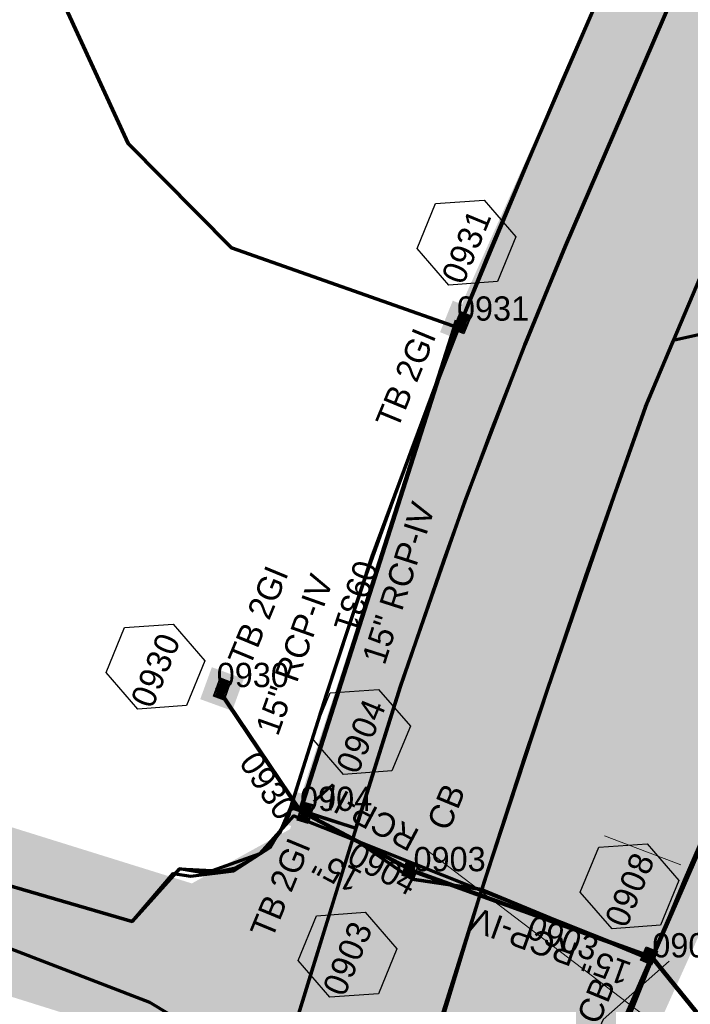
# Model space of a CAD drawing. Extents: x 1160061 to 2574774, y 200346 to 1150371.
# Tile 105 of 123: x 2483135 to 2483273, y 368753 to 368956. Entities that reach past the tile are written whole.
import ezdxf
from ezdxf.enums import TextEntityAlignment as Align

# ---------------------------------------------------------------- set-up
doc = ezdxf.new("R2010")
doc.units = 0
doc.header["$MEASUREMENT"] = 0
doc.linetypes.add('DGN Style 2', pattern=[29.296317, 17.57779, -11.718527])
for name, color, linetype, lineweight in [('Exist Plan Preparation Watershed Blue', 5, 'Continuous', 30), ('Prop Drainage Structure Box Number Symbol CELL', 9, 'Continuous', 30), ('Prop Drainage Structure Catch Basin Grate 840 03F Label', 9, 'Continuous', 30), ('Prop Drainage Structure Catch Basin Grate 840 03G CELL', 7, 'Continuous', 30), ('Prop Drainage Structure Catch Basin Grate 840 03G Label', 9, 'Continuous', 30), ('Prop Drainage Structure Drop Inlet Grate 2 Narrow Slots and Flat Grates 840 29 TB CELL', 7, 'Continuous', 30), ('Prop Drainage Structure Drop Inlet Grate 2 Narrow Slots and Flat Grates 840 29 TB Label', 9, 'Continuous', 30), ('Prop Drainage Structure Pipe RCP 15in Class III Label', 9, 'Continuous', 30), ('Prop Drainage Structure Pipe RCP 15in Class IV', 9, 'Continuous', 211), ('Prop Drainage Structure Pipe RCP 15in Class IV Label', 9, 'Continuous', 30), ('Prop Drainage Structure Pipe RCP 30in Class III', 9, 'Continuous', 211), ('Prop Drainage Structure Pipe Removal Label', 9, 'Continuous', 30), ('Prop Drainage Structure Plot Symbol 20 Scale', 9, 'DGN Style 2', 13), ('Prop Drainage Structure Plot Symbol 50 Scale', 9, 'DGN Style 2', 13)]:
    doc.layers.add(name, color=color, linetype=linetype, lineweight=lineweight)
for name, color, linetype, lineweight, plot in [('Scratch_Level_5', 6, 'Continuous', 0, False), ('Scratch_Level_6', 30, 'Continuous', 0, False), ('Scratch_Level_8', 171, 'Continuous', 0, False)]:
    doc.layers.add(name, color=color, linetype=linetype, lineweight=lineweight, plot=plot)
doc.styles.add('Style-font041', font='font041.shx')
doc.styles.add('Style-GEOMETRICFUTURA_211_M_L', font='GEOMETRICFUTURA_211_M_L.shx')
doc.dimstyles.new('erosion_control', dxfattribs={"dimtxt": 4.99999, "dimasz": 9.99998, "dimexe": 2.499995, "dimexo": 2.499995, "dimgap": 2.499995, "dimtad": 0, "dimtih": 1, "dimtoh": 1, "dimzin": 3, "dimdsep": 46, "dimtxsty": 'Style-GEOMETRICFUTURA_211_M_L', "dimcen": 0.09, "dimaunit": 1, "dimadec": 4, "dimazin": 3, "dimtfac": 1, "dimtofl": 0, "dimtmove": 0, "dimatfit": 1, "dimfxl": 1, "dimtzin": 3, "dimlwd": 106, "dimarcsym": 0})

# ---------------------------------------------------------------- blocks, each defined once
blk = doc.blocks.new('PROP DRAINAGE STRUCTURE BOX NUMBER SYMBOL_14')
at = {"layer": 'Prop Drainage Structure Box Number Symbol CELL', "flags": 128}
blk.add_lwpolyline([(-5.000009, 8.944294), (5.000009, 8.944294), (9.47214, 0), (5.000009, -8.944294), (-5.000009, -8.944294), (-9.47214, 0), (-5.000009, 8.944294)], dxfattribs=at)
at = {"layer": 'Prop Drainage Structure Box Number Symbol CELL', "insert": (-0.621006, -0.318055), "char_height": 4.99999, "attachment_point": 5, "line_spacing_factor": 0.6, "style": 'Style-GEOMETRICFUTURA_211_M_L'}
blk.add_mtext('\\T1.051;0903', dxfattribs=at)
blk = doc.blocks.new('PROP DRAINAGE STRUCTURE BOX NUMBER SYMBOL_15')
at = {"layer": 'Prop Drainage Structure Box Number Symbol CELL', "flags": 128}
blk.add_lwpolyline([(-5.000009, 8.944294), (5.000009, 8.944294), (9.47214, 0), (5.000009, -8.944294), (-5.000009, -8.944294), (-9.47214, 0), (-5.000009, 8.944294)], dxfattribs=at)
at = {"layer": 'Prop Drainage Structure Box Number Symbol CELL', "insert": (-0.728582, -0.318055), "char_height": 4.99999, "attachment_point": 5, "line_spacing_factor": 0.6, "style": 'Style-GEOMETRICFUTURA_211_M_L'}
blk.add_mtext('\\T1.051;0904', dxfattribs=at)
blk = doc.blocks.new('PROP DRAINAGE STRUCTURE BOX NUMBER SYMBOL_18')
at = {"layer": 'Prop Drainage Structure Box Number Symbol CELL', "flags": 128}
blk.add_lwpolyline([(-5.000009, 8.944294), (5.000009, 8.944294), (9.47214, 0), (5.000009, -8.944294), (-5.000009, -8.944294), (-9.47214, 0), (-5.000009, 8.944294)], dxfattribs=at)
at = {"layer": 'Prop Drainage Structure Box Number Symbol CELL', "insert": (-0.586916, -0.318055), "char_height": 4.99999, "attachment_point": 5, "line_spacing_factor": 0.6, "style": 'Style-GEOMETRICFUTURA_211_M_L'}
blk.add_mtext('\\T1.051;0908', dxfattribs=at)
blk = doc.blocks.new('PROP DRAINAGE STRUCTURE BOX NUMBER SYMBOL_37')
at = {"layer": 'Prop Drainage Structure Box Number Symbol CELL', "flags": 128}
blk.add_lwpolyline([(-5.000009, 8.944294), (5.000009, 8.944294), (9.47214, 0), (5.000009, -8.944294), (-5.000009, -8.944294), (-9.47214, 0), (-5.000009, 8.944294)], dxfattribs=at)
at = {"layer": 'Prop Drainage Structure Box Number Symbol CELL', "insert": (-0.622522, -0.318055), "char_height": 4.99999, "attachment_point": 5, "line_spacing_factor": 0.6, "style": 'Style-GEOMETRICFUTURA_211_M_L'}
blk.add_mtext('\\T1.051;0930', dxfattribs=at)
blk = doc.blocks.new('PROP DRAINAGE STRUCTURE BOX NUMBER SYMBOL_38')
at = {"layer": 'Prop Drainage Structure Box Number Symbol CELL', "flags": 128}
blk.add_lwpolyline([(-5.000009, 8.944294), (5.000009, 8.944294), (9.47214, 0), (5.000009, -8.944294), (-5.000009, -8.944294), (-9.47214, 0), (-5.000009, 8.944294)], dxfattribs=at)
at = {"layer": 'Prop Drainage Structure Box Number Symbol CELL', "insert": (-0.691461, -0.318055), "char_height": 4.99999, "attachment_point": 5, "line_spacing_factor": 0.6, "style": 'Style-GEOMETRICFUTURA_211_M_L'}
blk.add_mtext('\\T1.051;0931', dxfattribs=at)
blk = doc.blocks.new('PROP DRAINAGE STRUCTURE CATCH BASIN GRATE 840 03G_4')
at = {"layer": 'Prop Drainage Structure Catch Basin Grate 840 03G CELL', "flags": 128}
for points in [[(1.5, 0), (-1.5, 0), (-1.5, 2), (1.5, 2), (1.5, -0.499999), (-1.5, -0.499999), (-1.5, 0)], [(1.4896, 0.0104), (-1.4896, 0.0104), (-1.4896, 1.9896), (1.4896, 1.9896), (1.4896, 0.0104)], [(-1.3646, 1.8646), (1.3646, 1.8646), (1.3646, 0.1354), (-1.3646, 0.1354), (-1.3646, 1.8646)]]:
    blk.add_lwpolyline(points, dxfattribs=at)
for points in [[(-1.258485, 0.70434, -1), (-1.345744, 0.793844), (-0.266077, 1.846443, -1), (-0.178817, 1.756939), (-1.258485, 0.70434)], [(-1.345744, 1.623004), (-1.11656, 1.846443, -1), (-1.0293, 1.756939), (-1.258485, 1.533501, -1), (-1.345744, 1.623004)], [(-1.258485, 1.257114, -1), (-1.345744, 1.346617), (-0.833065, 1.846443, -1), (-0.745806, 1.756939), (-1.258485, 1.257114)], [(-1.345744, 1.07023), (-0.549571, 1.846443, -1), (-0.462312, 1.756939), (-1.258485, 0.980727, -1), (-1.345744, 1.07023)], [(-1.345744, 0.517457), (-0.0625, 1.768528), (-0.0625, 1.593954), (-1.258485, 0.427954, -1), (-1.345744, 0.517457)], [(-1.258485, 0.151567, -1), (-1.345744, 0.24107), (-0.0625, 1.492142), (-0.0625, 1.317567), (-1.258485, 0.151567)], [(-1.060268, 0.243002), (-0.0625, 1.215755), (-0.0625, 1.04118), (-0.973009, 0.153499, -1), (-1.060268, 0.243002)], [(-0.689515, 0.153499, -1), (-0.776774, 0.243002), (-0.0625, 0.939368), (-0.0625, 0.764794), (-0.689515, 0.153499)], [(-0.49328, 0.243002), (-0.0625, 0.662982), (-0.0625, 0.488407), (-0.406021, 0.153499, -1), (-0.49328, 0.243002)], [(-0.122526, 0.153499, -1), (-0.209785, 0.243002), (-0.0625, 0.386595), (-0.0625, 0.21202), (-0.122526, 0.153499)], [(0.0625, 1.337621), (0.584406, 1.846443, -1), (0.671666, 1.756939), (0.0625, 1.163046), (0.0625, 1.337621)], [(0.0625, 1.614008), (0.300912, 1.846443, -1), (0.388171, 1.756939), (0.0625, 1.439433), (0.0625, 1.614008)], [(0.0625, 1.061234), (0.867901, 1.846443, -1), (0.95516, 1.756939), (0.0625, 0.88666), (0.0625, 1.061234)], [(0.0625, 0.784848), (1.151395, 1.846443, -1), (1.238654, 1.756939), (0.0625, 0.610273), (0.0625, 0.784848)], [(0.0625, 0.508461), (1.258074, 1.67406, -1), (1.345334, 1.584557), (0.0625, 0.333886), (0.0625, 0.508461)], [(0.073709, 0.243002), (1.258074, 1.397674, -1), (1.345334, 1.308171), (0.160968, 0.153499), (0.073709, 0.243002)], [(0.357203, 0.243002), (1.258074, 1.121287, -1), (1.345334, 1.031784), (0.444462, 0.153499), (0.357203, 0.243002)], [(0.640698, 0.243002), (1.258074, 0.8449, -1), (1.345334, 0.755397), (0.727957, 0.153499), (0.640698, 0.243002)], [(0.924192, 0.243002), (1.258074, 0.568514, -1), (1.345334, 0.47901), (1.011451, 0.153499), (0.924192, 0.243002)], [(1.207686, 0.243002), (1.258074, 0.292127, -1), (1.345334, 0.202624), (1.294946, 0.153499, -1), (1.207686, 0.243002)]]:
    blk.add_lwpolyline(points, format="xyb", dxfattribs=at)
at = {"layer": 'Prop Drainage Structure Plot Symbol 20 Scale', "extrusion": (0, 0, -1)}
blk.add_solid([(2.00004, 2.041692), (-2.00004, 2.041692), (2.00004, -1.958388), (-2.00004, -1.958388)], dxfattribs=at)
at = {"layer": 'Prop Drainage Structure Plot Symbol 50 Scale', "extrusion": (0, 0, -1)}
blk.add_solid([(3.5, 3.541652), (-3.5, 3.541652), (3.5, -3.458348), (-3.5, -3.458348)], dxfattribs=at)
blk = doc.blocks.new('PROP DRAINAGE STRUCTURE CATCH BASIN GRATE 840 03G_5')
at = {"layer": 'Prop Drainage Structure Catch Basin Grate 840 03G CELL', "flags": 128}
for points in [[(1.5, 0), (-1.5, 0), (-1.5, 2), (1.5, 2), (1.5, -0.499999), (-1.5, -0.499999), (-1.5, 0)], [(1.4896, 0.0104), (-1.4896, 0.0104), (-1.4896, 1.9896), (1.4896, 1.9896), (1.4896, 0.0104)], [(-1.3646, 1.8646), (1.3646, 1.8646), (1.3646, 0.1354), (-1.3646, 0.1354), (-1.3646, 1.8646)]]:
    blk.add_lwpolyline(points, dxfattribs=at)
for points in [[(-1.258485, 0.70434, -1), (-1.345744, 0.793844), (-0.266077, 1.846443, -1), (-0.178817, 1.756939), (-1.258485, 0.70434)], [(-1.345744, 1.623004), (-1.11656, 1.846443, -1), (-1.0293, 1.756939), (-1.258485, 1.533501, -1), (-1.345744, 1.623004)], [(-1.258485, 1.257114, -1), (-1.345744, 1.346617), (-0.833065, 1.846443, -1), (-0.745806, 1.756939), (-1.258485, 1.257114)], [(-1.345744, 1.07023), (-0.549571, 1.846443, -1), (-0.462312, 1.756939), (-1.258485, 0.980727, -1), (-1.345744, 1.07023)], [(-1.345744, 0.517457), (-0.0625, 1.768528), (-0.0625, 1.593954), (-1.258485, 0.427954, -1), (-1.345744, 0.517457)], [(-1.258485, 0.151567, -1), (-1.345744, 0.24107), (-0.0625, 1.492142), (-0.0625, 1.317567), (-1.258485, 0.151567)], [(-1.060268, 0.243002), (-0.0625, 1.215755), (-0.0625, 1.04118), (-0.973009, 0.153499, -1), (-1.060268, 0.243002)], [(-0.689515, 0.153499, -1), (-0.776774, 0.243002), (-0.0625, 0.939368), (-0.0625, 0.764794), (-0.689515, 0.153499)], [(-0.49328, 0.243002), (-0.0625, 0.662982), (-0.0625, 0.488407), (-0.406021, 0.153499, -1), (-0.49328, 0.243002)], [(-0.122526, 0.153499, -1), (-0.209785, 0.243002), (-0.0625, 0.386595), (-0.0625, 0.21202), (-0.122526, 0.153499)], [(0.0625, 1.337621), (0.584406, 1.846443, -1), (0.671666, 1.756939), (0.0625, 1.163046), (0.0625, 1.337621)], [(0.0625, 1.614008), (0.300912, 1.846443, -1), (0.388171, 1.756939), (0.0625, 1.439433), (0.0625, 1.614008)], [(0.0625, 1.061234), (0.867901, 1.846443, -1), (0.95516, 1.756939), (0.0625, 0.88666), (0.0625, 1.061234)], [(0.0625, 0.784848), (1.151395, 1.846443, -1), (1.238654, 1.756939), (0.0625, 0.610273), (0.0625, 0.784848)], [(0.0625, 0.508461), (1.258074, 1.67406, -1), (1.345334, 1.584557), (0.0625, 0.333886), (0.0625, 0.508461)], [(0.073709, 0.243002), (1.258074, 1.397674, -1), (1.345334, 1.308171), (0.160968, 0.153499), (0.073709, 0.243002)], [(0.357203, 0.243002), (1.258074, 1.121287, -1), (1.345334, 1.031784), (0.444462, 0.153499), (0.357203, 0.243002)], [(0.640698, 0.243002), (1.258074, 0.8449, -1), (1.345334, 0.755397), (0.727957, 0.153499), (0.640698, 0.243002)], [(0.924192, 0.243002), (1.258074, 0.568514, -1), (1.345334, 0.47901), (1.011451, 0.153499), (0.924192, 0.243002)], [(1.207686, 0.243002), (1.258074, 0.292127, -1), (1.345334, 0.202624), (1.294946, 0.153499, -1), (1.207686, 0.243002)]]:
    blk.add_lwpolyline(points, format="xyb", dxfattribs=at)
at = {"layer": 'Prop Drainage Structure Plot Symbol 20 Scale', "extrusion": (0, 0, -1)}
blk.add_solid([(2.00004, 2.041692), (-2.00004, 2.041692), (2.00004, -1.958388), (-2.00004, -1.958388)], dxfattribs=at)
at = {"layer": 'Prop Drainage Structure Plot Symbol 50 Scale', "extrusion": (0, 0, -1)}
blk.add_solid([(3.5, 3.541652), (-3.5, 3.541652), (3.5, -3.458348), (-3.5, -3.458348)], dxfattribs=at)
blk = doc.blocks.new('PROP DRAINAGE STRUCTURE DROP INLET GRATE 2 NARROW SLOTS AND FLAT GRATES 840 29 TB')
at = {"layer": 'Prop Drainage Structure Drop Inlet Grate 2 Narrow Slots and Flat Grates 840 29 TB CELL', "flags": 128}
for points in [[(-2, 0), (2, 0), (2, -2.3333), (-2, -2.3333), (-2, 0)], [(-1.9375, -0.0625), (1.9375, -0.0625), (1.9375, -2.2708), (-1.9375, -2.2708), (-1.9375, -0.0625)], [(-1.9271, -0.0729), (-0.0104, -0.0729), (-0.0104, -2.2604), (-1.9271, -2.2604), (-1.9271, -0.0729)], [(-1.7604, -0.2552), (-1.5833, -0.2552), (-1.5833, -2.0781), (-1.7604, -2.0781), (-1.7604, -0.2552)], [(-1.4635, -0.2552), (-1.2864, -0.2552), (-1.2864, -2.0781), (-1.4635, -2.0781), (-1.4635, -0.2552)], [(-1.1666, -0.2552), (-0.9895, -0.2552), (-0.9895, -2.0781), (-1.1666, -2.0781), (-1.1666, -0.2552)], [(-0.8697, -0.2552), (-0.6926, -0.2552), (-0.6926, -2.0781), (-0.8697, -2.0781), (-0.8697, -0.2552)], [(-0.5728, -0.2552), (-0.3957, -0.2552), (-0.3957, -2.0781), (-0.5728, -2.0781), (-0.5728, -0.2552)], [(-0.2759, -0.2552), (-0.0988, -0.2552), (-0.0988, -2.0781), (-0.2759, -2.0781), (-0.2759, -0.2552)], [(0.0104, -0.0729), (1.9271, -0.0729), (1.9271, -2.2604), (0.0104, -2.2604), (0.0104, -0.0729)], [(0.0989, -0.2552), (0.276, -0.2552), (0.276, -2.0781), (0.0989, -2.0781), (0.0989, -0.2552)], [(0.3957, -0.2552), (0.5728, -0.2552), (0.5728, -2.0781), (0.3957, -2.0781), (0.3957, -0.2552)], [(0.6926, -0.2552), (0.8697, -0.2552), (0.8697, -2.0781), (0.6926, -2.0781), (0.6926, -0.2552)], [(0.9894, -0.2552), (1.1665, -0.2552), (1.1665, -2.0781), (0.9894, -2.0781), (0.9894, -0.2552)], [(1.2864, -0.2552), (1.4635, -0.2552), (1.4635, -2.0781), (1.2864, -2.0781), (1.2864, -0.2552)], [(1.5832, -0.2552), (1.7603, -0.2552), (1.7603, -2.0781), (1.5832, -2.0781), (1.5832, -0.2552)]]:
    blk.add_lwpolyline(points, dxfattribs=at)
at = {"layer": 'Prop Drainage Structure Plot Symbol 20 Scale', "extrusion": (0, 0, -1)}
blk.add_solid([(2.00004, 0.83339), (-2.00004, 0.83339), (2.00004, -3.16669), (-2.00004, -3.16669)], dxfattribs=at)
at = {"layer": 'Prop Drainage Structure Plot Symbol 50 Scale'}
blk.add_solid([(-3.5, 2.33335), (3.5, 2.33335), (-3.5, -4.66665), (3.5, -4.66665)], dxfattribs=at)
blk = doc.blocks.new('PROP DRAINAGE STRUCTURE DROP INLET GRATE 2 NARROW SLOTS AND FLAT GRATES 840 29 TB_1')
at = {"layer": 'Prop Drainage Structure Drop Inlet Grate 2 Narrow Slots and Flat Grates 840 29 TB CELL', "flags": 128}
for points in [[(-2, 0), (2, 0), (2, -2.3333), (-2, -2.3333), (-2, 0)], [(-1.9375, -0.0625), (1.9375, -0.0625), (1.9375, -2.2708), (-1.9375, -2.2708), (-1.9375, -0.0625)], [(-1.9271, -0.0729), (-0.0104, -0.0729), (-0.0104, -2.2604), (-1.9271, -2.2604), (-1.9271, -0.0729)], [(-1.7604, -0.2552), (-1.5833, -0.2552), (-1.5833, -2.0781), (-1.7604, -2.0781), (-1.7604, -0.2552)], [(-1.4635, -0.2552), (-1.2864, -0.2552), (-1.2864, -2.0781), (-1.4635, -2.0781), (-1.4635, -0.2552)], [(-1.1666, -0.2552), (-0.9895, -0.2552), (-0.9895, -2.0781), (-1.1666, -2.0781), (-1.1666, -0.2552)], [(-0.8697, -0.2552), (-0.6926, -0.2552), (-0.6926, -2.0781), (-0.8697, -2.0781), (-0.8697, -0.2552)], [(-0.5728, -0.2552), (-0.3957, -0.2552), (-0.3957, -2.0781), (-0.5728, -2.0781), (-0.5728, -0.2552)], [(-0.2759, -0.2552), (-0.0988, -0.2552), (-0.0988, -2.0781), (-0.2759, -2.0781), (-0.2759, -0.2552)], [(0.0104, -0.0729), (1.9271, -0.0729), (1.9271, -2.2604), (0.0104, -2.2604), (0.0104, -0.0729)], [(0.0989, -0.2552), (0.276, -0.2552), (0.276, -2.0781), (0.0989, -2.0781), (0.0989, -0.2552)], [(0.3957, -0.2552), (0.5728, -0.2552), (0.5728, -2.0781), (0.3957, -2.0781), (0.3957, -0.2552)], [(0.6926, -0.2552), (0.8697, -0.2552), (0.8697, -2.0781), (0.6926, -2.0781), (0.6926, -0.2552)], [(0.9894, -0.2552), (1.1665, -0.2552), (1.1665, -2.0781), (0.9894, -2.0781), (0.9894, -0.2552)], [(1.2864, -0.2552), (1.4635, -0.2552), (1.4635, -2.0781), (1.2864, -2.0781), (1.2864, -0.2552)], [(1.5832, -0.2552), (1.7603, -0.2552), (1.7603, -2.0781), (1.5832, -2.0781), (1.5832, -0.2552)]]:
    blk.add_lwpolyline(points, dxfattribs=at)
at = {"layer": 'Prop Drainage Structure Plot Symbol 20 Scale'}
blk.add_solid([(-2.00004, 0.83339), (2.00004, 0.83339), (-2.00004, -3.16669), (2.00004, -3.16669)], dxfattribs=at)
at = {"layer": 'Prop Drainage Structure Plot Symbol 50 Scale'}
blk.add_solid([(-3.5, 2.33335), (3.5, 2.33335), (-3.5, -4.66665), (3.5, -4.66665)], dxfattribs=at)
blk = doc.blocks.new('PROP DRAINAGE STRUCTURE DROP INLET GRATE 2 NARROW SLOTS AND FLAT GRATES 840 29 TB_2')
at = {"layer": 'Prop Drainage Structure Drop Inlet Grate 2 Narrow Slots and Flat Grates 840 29 TB CELL', "flags": 128}
for points in [[(-2, 0), (2, 0), (2, -2.3333), (-2, -2.3333), (-2, 0)], [(-1.9375, -0.0625), (1.9375, -0.0625), (1.9375, -2.2708), (-1.9375, -2.2708), (-1.9375, -0.0625)], [(-1.9271, -0.0729), (-0.0104, -0.0729), (-0.0104, -2.2604), (-1.9271, -2.2604), (-1.9271, -0.0729)], [(-1.7604, -0.2552), (-1.5833, -0.2552), (-1.5833, -2.0781), (-1.7604, -2.0781), (-1.7604, -0.2552)], [(-1.4635, -0.2552), (-1.2864, -0.2552), (-1.2864, -2.0781), (-1.4635, -2.0781), (-1.4635, -0.2552)], [(-1.1666, -0.2552), (-0.9895, -0.2552), (-0.9895, -2.0781), (-1.1666, -2.0781), (-1.1666, -0.2552)], [(-0.8697, -0.2552), (-0.6926, -0.2552), (-0.6926, -2.0781), (-0.8697, -2.0781), (-0.8697, -0.2552)], [(-0.5728, -0.2552), (-0.3957, -0.2552), (-0.3957, -2.0781), (-0.5728, -2.0781), (-0.5728, -0.2552)], [(-0.2759, -0.2552), (-0.0988, -0.2552), (-0.0988, -2.0781), (-0.2759, -2.0781), (-0.2759, -0.2552)], [(0.0104, -0.0729), (1.9271, -0.0729), (1.9271, -2.2604), (0.0104, -2.2604), (0.0104, -0.0729)], [(0.0989, -0.2552), (0.276, -0.2552), (0.276, -2.0781), (0.0989, -2.0781), (0.0989, -0.2552)], [(0.3957, -0.2552), (0.5728, -0.2552), (0.5728, -2.0781), (0.3957, -2.0781), (0.3957, -0.2552)], [(0.6926, -0.2552), (0.8697, -0.2552), (0.8697, -2.0781), (0.6926, -2.0781), (0.6926, -0.2552)], [(0.9894, -0.2552), (1.1665, -0.2552), (1.1665, -2.0781), (0.9894, -2.0781), (0.9894, -0.2552)], [(1.2864, -0.2552), (1.4635, -0.2552), (1.4635, -2.0781), (1.2864, -2.0781), (1.2864, -0.2552)], [(1.5832, -0.2552), (1.7603, -0.2552), (1.7603, -2.0781), (1.5832, -2.0781), (1.5832, -0.2552)]]:
    blk.add_lwpolyline(points, dxfattribs=at)
at = {"layer": 'Prop Drainage Structure Plot Symbol 20 Scale', "extrusion": (0, 0, -1)}
blk.add_solid([(2.00004, 0.83339), (-2.00004, 0.83339), (2.00004, -3.16669), (-2.00004, -3.16669)], dxfattribs=at)
at = {"layer": 'Prop Drainage Structure Plot Symbol 50 Scale', "extrusion": (0, 0, -1)}
blk.add_solid([(3.5, 2.33335), (-3.5, 2.33335), (3.5, -4.66665), (-3.5, -4.66665)], dxfattribs=at)

msp = doc.modelspace()

# ---------------------------------------------------------------- hatches: boundary and pattern name
at = {"layer": 'Scratch_Level_6'}
msp.add_hatch(color=256, dxfattribs=at).paths.add_polyline_path([(2482474.94, 367420.19), (2482471.85, 367422.73), (2482435.26, 367476.58), (2482402.2, 367525.23), (2482419.97, 367532.15), (2482463.91, 367534.88), (2482527.41, 367572.3), (2482618.46, 367637.89), (2482671.72, 367666.15), (2482693.43, 367707.74), (2482708.83, 367715.94), (2482765.41, 367774.37), (2482805.67, 367815.95), (2482839.36, 367878.19), (2482875.27, 367933.64), (2482906.17, 368003.38), (2482956.63, 368117.24), (2482997.93, 368220.2), (2483035.29, 368334), (2483022.84, 368369.74), (2483006.48, 368416.66), (2483006.73, 368451.15), (2483018.08, 368468.6), (2483051.39, 368519.82), (2483091.71, 368572.45), (2483122.05, 368623.39), (2483136.32, 368658.7), (2483152.52, 368717.58), (2483158.4, 368738.99), (2483146.72, 368749.86), (2483127.93, 368755.75), (2483121.57, 368767.87), (2483128.62, 368790.48), (2483169.99, 368777.58), (2483190.23, 368788.76), (2483226.15, 368898.23), (2483267.42, 368990.7), (2483259.21, 368996.77), (2483254.64, 369000.15), (2483249.25, 369012.75), (2483249.71, 369021.8), (2483257.25, 369033.68), (2483268.66, 369040.08), (2483274.76, 369040.36), (2483397.82, 369000.76), (2483457.41, 368981.59), (2483457.92, 368979.7), (2483437.83, 368974.25), (2483391.28, 368955.58), (2483356.18, 368956.57), (2483325.68, 368884.36), (2483300.89, 368825.65), (2483230.14, 368668.08), (2483289.79, 368649.03), (2483314.22, 368661.15), (2483339.18, 368713.24), (2483351.73, 368722), (2483383.47, 368708.28), (2483348, 368626.25), (2483284.1, 368575.05), (2483233.64, 368569.54), (2483189.22, 368407.23), (2483134.3, 368265.97), (2483058.6, 368071.25), (2483051.2, 368015.06), (2483013.43, 367969.92), (2482938.88, 367836.08), (2482928.31, 367770.02), (2482882.4, 367741.99), (2482866.68, 367697.56), (2482813.39, 367633.34), (2482774.37, 367613.73), (2482720.52, 367599.21), (2482670.31, 367566.66), (2482592.3, 367530.38), (2482505.23, 367478.62), (2482485.7, 367449.46)])

# ---------------------------------------------------------------- linework, layer by layer
at = {"layer": 'Exist Plan Preparation Watershed Blue', "color": 5, "linetype": 'Continuous', "lineweight": 70, "flags": 128}
for points in [[(2482681.72, 369157.14), (2482794.46, 369070.02), (2482860.03, 369101.58), (2482948.14, 369111.15), (2483191.54, 369034.17), (2483208.69, 369027.23), (2483200.69, 369002.39), (2483136.79, 368973.71), (2483108.43, 368929.57), (2483093.37, 368887.24), (2483021.47, 368855.87), (2483125.61, 368779.09), (2483157.72, 368769.72), (2483167.43, 368780.6), (2483174.25, 368780.22), (2483184.08, 368783.73), (2483191.04, 368791.51), (2483264.55, 368762.22), (2483213.39, 368644.97)], [(2483272.02, 368967.13), (2483258.58, 368935.95), (2483247, 368909.01), (2483243.33, 368900.2), (2483238.63, 368888.62), (2483231.76, 368871.05), (2483226.25, 368856.32), (2483221.84, 368844.09), (2483212.99, 368818.21), (2483203.15, 368786.88), (2483215.38, 368778.48), (2483215.38, 368778.48), (2483229.75, 368776.31), (2483238.66, 368803.85), (2483246.88, 368828.15), (2483251.22, 368840.99), (2483263.47, 368875.84), (2483281.32, 368917.97), (2483306.42, 368976.09)], [(2483108.43, 368929.57), (2483136.79, 368973.71), (2483156.84, 368930.11), (2483178.18, 368908.59), (2483224.94, 368892.09), (2483221.41, 368883.13), (2483215.62, 368867.94), (2483211.29, 368856.16), (2483205.95, 368841.23), (2483201.26, 368827.32), (2483196.39, 368812.4), (2483192.16, 368799.07), (2483190.36, 368793.36), (2483188.07, 368787.94), (2483185.99, 368785.3), (2483184.11, 368783.74), (2483182.11, 368782.45), (2483178.72, 368780.67), (2483173.46, 368779.54), (2483167.43, 368780.6), (2483157.72, 368769.72), (2483125.61, 368779.09)], [(2483255.96, 368965.21), (2483238.35, 368924.41), (2483230.64, 368906.24), (2483224.94, 368892.09), (2483221.32, 368883.22), (2483207.07, 368844.95), (2483197.67, 368816.43), (2483190.31, 368793.25), (2483203.76, 368788.99), (2483203.76, 368788.99), (2483212.99, 368818.21), (2483226.25, 368856.32), (2483238.63, 368888.62), (2483247, 368909.01), (2483258.58, 368935.95), (2483272.02, 368967.13)], [(2483247.25, 368647.59), (2483242.05, 368649.82), (2483238.88, 368653.65), (2483236.8, 368659.14), (2483238.04, 368664.44), (2483238.04, 368664.44), (2483224.76, 368664.66), (2483264.77, 368761.85), (2483264.85, 368762.34), (2483292.55, 368826.22), (2483314.13, 368818.16), (2483329.89, 368852.7), (2483343.35, 368880.23), (2483356.22, 368869.49), (2483366.82, 368865.61), (2483329.75, 368777.79), (2483355.89, 368719.73), (2483364.22, 368716.32), (2483343.68, 368668.77), (2483340.01, 368660.27), (2483336.98, 368656.45), (2483334.37, 368652.26), (2483325.04, 368641.77)], [(2483145.36, 368647.21), (2483148.4, 368656.75), (2483155.09, 368678.51), (2483162.33, 368702.01), (2483169.17, 368724.21), (2483172.05, 368734.85), (2483171.63, 368740.78), (2483168.95, 368746.77), (2483165.35, 368750.63), (2483161.34, 368753.05), (2483122.39, 368768.04), (2483125.61, 368779.09), (2483157.72, 368769.72), (2483166.16, 368779.6), (2483169.81, 368779.08), (2483178.61, 368780.19), (2483186.19, 368785.08), (2483190.05, 368791.67), (2483190.36, 368793.36), (2483203.76, 368788.99), (2483169.87, 368678.93), (2483158.62, 368642.7)], [(2483185.24, 368633.08), (2483195.99, 368665.02), (2483198.43, 368672.73), (2483200.57, 368680.23), (2483213.55, 368724.29), (2483220.21, 368746.05), (2483229.75, 368776.31), (2483215.38, 368778.48), (2483203.15, 368786.88), (2483194.67, 368759.48), (2483186.89, 368734.19), (2483169.87, 368678.93), (2483158.62, 368642.7)]]:
    msp.add_lwpolyline(points, dxfattribs=at)
for points in [[(2483136.79, 368973.71), (2483200.69, 369002.39), (2483244.5, 368988.73), (2483248.1, 368987.07), (2483252.18, 368983.93), (2483254.45, 368980.93), (2483256.05, 368977.48), (2483256.96, 368973.81), (2483256.91, 368969.03), (2483256.05, 368965.48), (2483252.56, 368957.34), (2483246.23, 368942.9), (2483239.42, 368926.9), (2483224.94, 368892.09), (2483178.18, 368908.59), (2483156.84, 368930.11), (2483136.79, 368973.71)], [(2483229.75, 368776.31), (2483264.77, 368761.85), (2483271.55, 368778.16), (2483278.81, 368795.03), (2483287.72, 368815.35), (2483290.92, 368822.56), (2483291.34, 368823.51), (2483291.74, 368824.41), (2483296.73, 368835.52), (2483306.88, 368857.83), (2483314.99, 368877.17), (2483323.91, 368898.05), (2483332.99, 368919.08), (2483335.49, 368924.85), (2483309.26, 368939.79), (2483297.13, 368911.71), (2483289.56, 368894.03), (2483269.17, 368889.47), (2483263.85, 368876.74), (2483257.04, 368857.53), (2483243.38, 368817.8), (2483230.73, 368779.33), (2483229.75, 368776.31)], [(2483224.76, 368664.66), (2483212.41, 368666.94), (2483199.71, 368677.13), (2483229.75, 368776.31), (2483264.77, 368761.85), (2483254.39, 368737.22), (2483233.79, 368685.85), (2483226.74, 368667.62), (2483224.76, 368664.66)]]:
    msp.add_lwpolyline(points, close=True, dxfattribs=at)
at = {"layer": 'Prop Drainage Structure Pipe RCP 15in Class IV'}
for p, q in [((2483224.62, 368893.58), (2483192.29, 368792.52)), ((2483175.11, 368818.05), (2483192.29, 368792.52)), ((2483192.29, 368792.52), (2483215.67, 368780.09)), ((2483215.67, 368780.09), (2483264.88, 368762.33)), ((2483225.5, 368664.41), (2483264.88, 368762.33))]:
    msp.add_line(p, q, dxfattribs=at)
at = {"layer": 'Prop Drainage Structure Pipe RCP 30in Class III'}
for p, q in [((2483335.45, 368924.76), (2483264.88, 368762.33)), ((2483264.88, 368762.33), (2483290.45, 368730.65))]:
    msp.add_line(p, q, dxfattribs=at)
at = {"layer": 'Scratch_Level_5'}
for p, q in [((2483192.29, 368792.52), (2483203.76, 368788.99)), ((2483261.45, 368754.25), (2483277.84, 368792.77)), ((2483270.75, 368781.38), (2483255.04, 368787.42)), ((2483289.79, 368730.2), (2483218.1, 368784.7)), ((2483262.97, 368763.05), (2483247.91, 368768.74))]:
    msp.add_line(p, q, dxfattribs=at)

# ---------------------------------------------------------------- block references
at = {"layer": 'Prop Drainage Structure Box Number Symbol CELL', "rotation": 67.563059}
for name, p in [('PROP DRAINAGE STRUCTURE BOX NUMBER SYMBOL_38', (2483226.59, 368909.68)), ('PROP DRAINAGE STRUCTURE BOX NUMBER SYMBOL_37', (2483162.5, 368822.28)), ('PROP DRAINAGE STRUCTURE BOX NUMBER SYMBOL_15', (2483204.87, 368808.8)), ('PROP DRAINAGE STRUCTURE BOX NUMBER SYMBOL_18', (2483260.2, 368777)), ('PROP DRAINAGE STRUCTURE BOX NUMBER SYMBOL_14', (2483202.07, 368762.87))]:
    msp.add_blockref(name, p, dxfattribs=at)
at = {"layer": 'Prop Drainage Structure Plot Symbol 20 Scale'}
for name, p, rotation in [('PROP DRAINAGE STRUCTURE DROP INLET GRATE 2 NARROW SLOTS AND FLAT GRATES 840 29 TB_2', (2483224.62, 368893.58), 68), ('PROP DRAINAGE STRUCTURE DROP INLET GRATE 2 NARROW SLOTS AND FLAT GRATES 840 29 TB_1', (2483175.11, 368818.05), 70), ('PROP DRAINAGE STRUCTURE DROP INLET GRATE 2 NARROW SLOTS AND FLAT GRATES 840 29 TB', (2483192.29, 368792.52), 72.886966), ('PROP DRAINAGE STRUCTURE CATCH BASIN GRATE 840 03G_5', (2483215.67, 368780.09), 72.886966), ('PROP DRAINAGE STRUCTURE CATCH BASIN GRATE 840 03G_4', (2483264.88, 368762.33), 66.953485)]:
    msp.add_blockref(name, p, dxfattribs=dict(at, rotation=rotation))

# ---------------------------------------------------------------- texts
at = {"layer": 'Prop Drainage Structure Catch Basin Grate 840 03F Label', "style": 'Style-GEOMETRICFUTURA_211_M_L'}
msp.add_text('CB', height=5, rotation=67.5595, dxfattribs=at).set_placement((2483222.39, 368793.37), align=Align.MIDDLE_CENTER)
at = {"layer": 'Prop Drainage Structure Catch Basin Grate 840 03G Label', "style": 'Style-GEOMETRICFUTURA_211_M_L'}
msp.add_text('CB', height=5, rotation=67.5631, dxfattribs=at).set_placement((2483253.28, 368753.46), align=Align.MIDDLE_CENTER)
at = {"layer": 'Prop Drainage Structure Drop Inlet Grate 2 Narrow Slots and Flat Grates 840 29 TB Label', "style": 'Style-GEOMETRICFUTURA_211_M_L'}
for p in [(2483214.08, 368881.71), (2483183.66, 368832.74), (2483188.22, 368776.62)]:
    msp.add_text('TB 2GI', height=5, rotation=67.5487, dxfattribs=at).set_placement(p, align=Align.MIDDLE_CENTER)
at = {"layer": 'Prop Drainage Structure Pipe RCP 15in Class III Label', "style": 'Style-GEOMETRICFUTURA_211_M_L'}
msp.add_text('15" RCP-IV', height=5, rotation=72.2611, dxfattribs=at).set_placement((2483212.57, 368839.5), align=Align.MIDDLE_CENTER)
at = {"layer": 'Prop Drainage Structure Pipe RCP 15in Class III Label', "insert": (2483202.97, 368785.77), "char_height": 5, "attachment_point": 5, "rotation": 152.0014, "line_spacing_factor": 0.786545, "style": 'Style-GEOMETRICFUTURA_211_M_L'}
msp.add_mtext('15"\\P\\PRCP-IV', dxfattribs=at)
at = {"layer": 'Prop Drainage Structure Pipe RCP 15in Class IV Label', "style": 'Style-GEOMETRICFUTURA_211_M_L'}
for rotation, p in [(70.4274, (2483191.42, 368825.63)), (160.1527, (2483243.02, 368764.9))]:
    msp.add_text('15" RCP-IV ', height=5, rotation=rotation, dxfattribs=at).set_placement(p, align=Align.MIDDLE_CENTER)
at = {"layer": 'Scratch_Level_8', "linetype": 'Continuous', "style": 'Style-font041'}
for s, p in [('0931', (2483224.62, 368898.58)), ('0930', (2483175.11, 368823.05)), ('0904', (2483192.29, 368797.52)), ('0903', (2483215.67, 368785.09)), ('0908', (2483264.88, 368767.33))]:
    msp.add_text(s, height=5, dxfattribs=at).set_placement(p, align=Align.TOP_LEFT)
at = {"layer": 'Scratch_Level_8', "linetype": 'Continuous', "lineweight": 30, "style": 'Style-font041'}
for s, rotation, p in [('0931', 252.2611, (2483208.45, 368843.05)), ('0930', 303.938, (2483183.7, 368805.29)), ('0904', 332.0014, (2483203.98, 368786.31)), ('0903', 340.1527, (2483240.28, 368771.21))]:
    msp.add_text(s, height=5, rotation=rotation, dxfattribs=at).set_placement(p, align=Align.TOP_LEFT)

# ---------------------------------------------------------------- leaders
at = {"layer": 'Prop Drainage Structure Pipe Removal Label'}
msp.add_leader([(2483268.35, 368761.54), (2483254.74, 368749.53), (2483253.08, 368745.74)], dimstyle='erosion_control', override={"dimtxt": 5, "dimasz": 5, "dimgap": 0, "dimlwd": -2}, dxfattribs=at)

doc.saveas('drawing.dxf')
